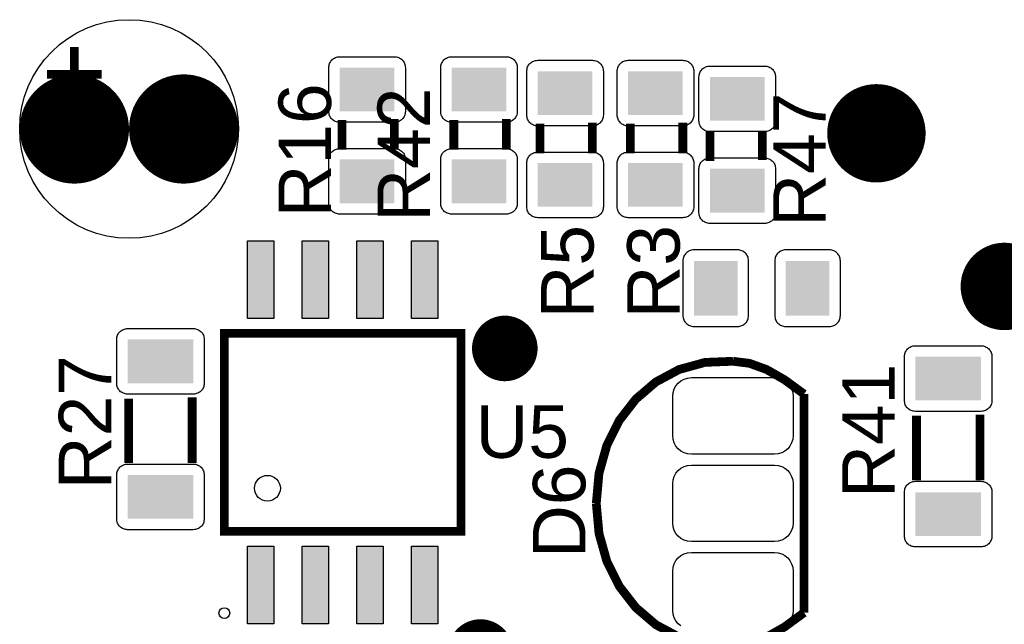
# Model space of a CAD drawing. Header units: inches. Extents: x -3.34 to 3.34, y -1.57 to 1.57.
# Tile 4 of 14: x -2.8 to -1.9, y -0.65 to -0.1. Entities that reach past the tile are written whole.
import ezdxf

# ---------------------------------------------------------------- set-up
doc = ezdxf.new("R2010")
doc.units = ezdxf.units.IN
doc.layers.get('0').update_dxf_attribs({"linetype": 'CONTINUOUS'})

# ---------------------------------------------------------------- blocks, each defined once
blk = doc.blocks.new('RPAD')
blk.add_trace([(-0.5, -0.5), (-0.5, 0.5), (0.5, -0.5), (0.5, 0.5)])
blk = doc.blocks.new('EPAD')
at = {"const_width": 0.5}
blk.add_lwpolyline([(-0.25, 0, 1), (0.25, 0, 1)], format="xyb", close=True, dxfattribs=at)

msp = doc.modelspace()

# ---------------------------------------------------------------- linework, layer by layer
for points, const_width in [([(-2.749441, -0.12185), (-2.749441, -0.17185)], 0.008), ([(-2.749441, -0.12185), (-2.749441, -0.17185)], 0.008), ([(-2.749441, -0.12185), (-2.749441, -0.17185)], 0.008), ([(-2.774441, -0.14685), (-2.724441, -0.14685)], 0.008), ([(-2.774441, -0.14685), (-2.724441, -0.14685)], 0.008), ([(-2.774441, -0.14685), (-2.724441, -0.14685)], 0.008), ([(-2.504724, -0.215756), (-2.504724, -0.188756)], 0.008), ([(-2.504724, -0.215756), (-2.504724, -0.188756)], 0.008), ([(-2.504724, -0.215756), (-2.504724, -0.188756)], 0.008), ([(-2.456724, -0.215756), (-2.456724, -0.187756)], 0.008), ([(-2.456724, -0.215756), (-2.456724, -0.187756)], 0.008), ([(-2.456724, -0.215756), (-2.456724, -0.187756)], 0.008), ([(-2.402362, -0.215756), (-2.402362, -0.188756)], 0.008), ([(-2.402362, -0.215756), (-2.402362, -0.188756)], 0.008), ([(-2.402362, -0.215756), (-2.402362, -0.188756)], 0.008), ([(-2.354362, -0.215756), (-2.354362, -0.187756)], 0.008), ([(-2.354362, -0.215756), (-2.354362, -0.187756)], 0.008), ([(-2.354362, -0.215756), (-2.354362, -0.187756)], 0.008), ([(-2.323622, -0.219031), (-2.323622, -0.192031)], 0.008), ([(-2.323622, -0.219031), (-2.323622, -0.192031)], 0.008), ([(-2.323622, -0.219031), (-2.323622, -0.192031)], 0.008), ([(-2.275622, -0.219031), (-2.275622, -0.191031)], 0.008), ([(-2.275622, -0.219031), (-2.275622, -0.191031)], 0.008), ([(-2.275622, -0.219031), (-2.275622, -0.191031)], 0.008), ([(-2.240945, -0.219031), (-2.240945, -0.192031)], 0.008), ([(-2.240945, -0.219031), (-2.240945, -0.192031)], 0.008), ([(-2.240945, -0.219031), (-2.240945, -0.192031)], 0.008), ([(-2.192945, -0.219031), (-2.192945, -0.191031)], 0.008), ([(-2.192945, -0.219031), (-2.192945, -0.191031)], 0.008), ([(-2.192945, -0.219031), (-2.192945, -0.191031)], 0.008), ([(-2.168142, -0.198291), (-2.168142, -0.226291)], 0.008), ([(-2.168142, -0.198291), (-2.168142, -0.226291)], 0.008), ([(-2.168142, -0.198291), (-2.168142, -0.226291)], 0.008), ([(-2.120142, -0.198291), (-2.120142, -0.225291)], 0.008), ([(-2.120142, -0.198291), (-2.120142, -0.225291)], 0.008), ([(-2.120142, -0.198291), (-2.120142, -0.225291)], 0.008), ([(-2.395701, -0.564961), (-2.395701, -0.383858), (-2.612236, -0.383858), (-2.612236, -0.564961), (-2.395701, -0.564961)], 0.007874), ([(-2.395701, -0.564961), (-2.395701, -0.383858), (-2.612236, -0.383858), (-2.612236, -0.564961), (-2.395701, -0.564961)], 0.007874), ([(-2.395701, -0.564961), (-2.395701, -0.383858), (-2.612236, -0.383858), (-2.612236, -0.564961), (-2.395701, -0.564961)], 0.007874), ([(-2.147079, -0.40937), (-2.172637, -0.410406), (-2.196273, -0.416894), (-2.217528, -0.428283), (-2.235946, -0.444019), (-2.251067, -0.463548), (-2.262435, -0.486319), (-2.269591, -0.511777), (-2.272079, -0.53937)], 0.008), ([(-2.147079, -0.40937), (-2.172637, -0.410406), (-2.196273, -0.416894), (-2.217528, -0.428283), (-2.235946, -0.444019), (-2.251067, -0.463548), (-2.262435, -0.486319), (-2.269591, -0.511777), (-2.272079, -0.53937)], 0.008), ([(-2.147079, -0.40937), (-2.172637, -0.410406), (-2.196273, -0.416894), (-2.217528, -0.428283), (-2.235946, -0.444019), (-2.251067, -0.463548), (-2.262435, -0.486319), (-2.269591, -0.511777), (-2.272079, -0.53937)], 0.008), ([(-2.147079, -0.40937), (-2.132001, -0.411245), (-2.116454, -0.41687), (-2.099969, -0.426245), (-2.082079, -0.43937)], 0.008), ([(-2.147079, -0.40937), (-2.132001, -0.411245), (-2.116454, -0.41687), (-2.099969, -0.426245), (-2.082079, -0.43937)], 0.008), ([(-2.147079, -0.40937), (-2.132001, -0.411245), (-2.116454, -0.41687), (-2.099969, -0.426245), (-2.082079, -0.43937)], 0.008), ([(-2.699701, -0.443449), (-2.699701, -0.502449)], 0.008), ([(-2.699701, -0.443449), (-2.699701, -0.502449)], 0.008), ([(-2.699701, -0.443449), (-2.699701, -0.502449)], 0.008), ([(-2.641701, -0.442449), (-2.641701, -0.502449)], 0.008), ([(-2.641701, -0.442449), (-2.641701, -0.502449)], 0.008), ([(-2.641701, -0.442449), (-2.641701, -0.502449)], 0.008), ([(-2.082079, -0.63937), (-2.082079, -0.43937)], 0.008), ([(-2.082079, -0.63937), (-2.082079, -0.43937)], 0.008), ([(-2.082079, -0.63937), (-2.082079, -0.43937)], 0.008), ([(-1.979228, -0.459197), (-1.979228, -0.518197)], 0.008), ([(-1.979228, -0.459197), (-1.979228, -0.518197)], 0.008), ([(-1.979228, -0.459197), (-1.979228, -0.518197)], 0.008), ([(-1.921228, -0.458197), (-1.921228, -0.518197)], 0.008), ([(-1.921228, -0.458197), (-1.921228, -0.518197)], 0.008), ([(-1.921228, -0.458197), (-1.921228, -0.518197)], 0.008), ([(-2.147079, -0.66937), (-2.172637, -0.668334), (-2.196273, -0.661846), (-2.217528, -0.650457), (-2.235946, -0.634722), (-2.251067, -0.615192), (-2.262435, -0.592422), (-2.269591, -0.566963), (-2.272079, -0.53937)], 0.008), ([(-2.147079, -0.66937), (-2.172637, -0.668334), (-2.196273, -0.661846), (-2.217528, -0.650457), (-2.235946, -0.634722), (-2.251067, -0.615192), (-2.262435, -0.592422), (-2.269591, -0.566963), (-2.272079, -0.53937)], 0.008), ([(-2.147079, -0.66937), (-2.172637, -0.668334), (-2.196273, -0.661846), (-2.217528, -0.650457), (-2.235946, -0.634722), (-2.251067, -0.615192), (-2.262435, -0.592422), (-2.269591, -0.566963), (-2.272079, -0.53937)], 0.008), ([(-2.147079, -0.66937), (-2.132001, -0.667495), (-2.116454, -0.66187), (-2.099969, -0.652495), (-2.082079, -0.63937)], 0.008), ([(-2.147079, -0.66937), (-2.132001, -0.667495), (-2.116454, -0.66187), (-2.099969, -0.652495), (-2.082079, -0.63937)], 0.008), ([(-2.147079, -0.66937), (-2.132001, -0.667495), (-2.116454, -0.66187), (-2.099969, -0.652495), (-2.082079, -0.63937)], 0.008)]:
    msp.add_lwpolyline(points, dxfattribs=dict(const_width=const_width))
for points in [[(-2.516724, -0.180756), (-2.516724, -0.140756), (-2.516674, -0.139717), (-2.516526, -0.138711), (-2.516283, -0.137744), (-2.515953, -0.13682), (-2.515538, -0.135944), (-2.515043, -0.13512), (-2.514474, -0.134352), (-2.513834, -0.133646), (-2.513128, -0.133006), (-2.51236, -0.132437), (-2.511536, -0.131943), (-2.51066, -0.131528), (-2.509736, -0.131197), (-2.508769, -0.130955), (-2.507764, -0.130806), (-2.506724, -0.130756), (-2.456724, -0.130756), (-2.455685, -0.130806), (-2.45468, -0.130955), (-2.453713, -0.131197), (-2.452789, -0.131528), (-2.451913, -0.131943), (-2.451089, -0.132437), (-2.450321, -0.133006), (-2.449615, -0.133646), (-2.448975, -0.134352), (-2.448406, -0.13512), (-2.447911, -0.135944), (-2.447496, -0.13682), (-2.447165, -0.137744), (-2.446923, -0.138711), (-2.446775, -0.139717), (-2.446724, -0.140756), (-2.446724, -0.180756), (-2.446775, -0.181795), (-2.446923, -0.1828), (-2.447165, -0.183767), (-2.447496, -0.184691), (-2.447911, -0.185568), (-2.448406, -0.186392), (-2.448975, -0.187159), (-2.449615, -0.187865), (-2.450321, -0.188506), (-2.451089, -0.189075), (-2.451913, -0.189569), (-2.452789, -0.189984), (-2.453713, -0.190315), (-2.45468, -0.190557), (-2.455685, -0.190706), (-2.456724, -0.190756), (-2.506724, -0.190756), (-2.507764, -0.190706), (-2.508769, -0.190557), (-2.509736, -0.190315), (-2.51066, -0.189984), (-2.511536, -0.189569), (-2.51236, -0.189075), (-2.513128, -0.188506), (-2.513834, -0.187865), (-2.514474, -0.187159), (-2.515043, -0.186392), (-2.515538, -0.185568), (-2.515953, -0.184691), (-2.516283, -0.183767), (-2.516526, -0.1828), (-2.516674, -0.181795), (-2.516724, -0.180756)], [(-2.414362, -0.180756), (-2.414362, -0.140756), (-2.414312, -0.139717), (-2.414163, -0.138711), (-2.413921, -0.137744), (-2.413591, -0.13682), (-2.413176, -0.135944), (-2.412681, -0.13512), (-2.412112, -0.134352), (-2.411472, -0.133646), (-2.410765, -0.133006), (-2.409998, -0.132437), (-2.409174, -0.131943), (-2.408298, -0.131528), (-2.407374, -0.131197), (-2.406407, -0.130955), (-2.405402, -0.130806), (-2.404362, -0.130756), (-2.354362, -0.130756), (-2.353323, -0.130806), (-2.352318, -0.130955), (-2.351351, -0.131197), (-2.350427, -0.131528), (-2.34955, -0.131943), (-2.348726, -0.132437), (-2.347959, -0.133006), (-2.347253, -0.133646), (-2.346613, -0.134352), (-2.346043, -0.13512), (-2.345548, -0.135944), (-2.345134, -0.13682), (-2.344803, -0.137744), (-2.344561, -0.138711), (-2.344413, -0.139717), (-2.344362, -0.140756), (-2.344362, -0.180756), (-2.344413, -0.181795), (-2.344561, -0.1828), (-2.344803, -0.183767), (-2.345134, -0.184691), (-2.345548, -0.185568), (-2.346043, -0.186392), (-2.346613, -0.187159), (-2.347253, -0.187865), (-2.347959, -0.188506), (-2.348726, -0.189075), (-2.34955, -0.189569), (-2.350427, -0.189984), (-2.351351, -0.190315), (-2.352318, -0.190557), (-2.353323, -0.190706), (-2.354362, -0.190756), (-2.404362, -0.190756), (-2.405402, -0.190706), (-2.406407, -0.190557), (-2.407374, -0.190315), (-2.408298, -0.189984), (-2.409174, -0.189569), (-2.409998, -0.189075), (-2.410765, -0.188506), (-2.411472, -0.187865), (-2.412112, -0.187159), (-2.412681, -0.186392), (-2.413176, -0.185568), (-2.413591, -0.184691), (-2.413921, -0.183767), (-2.414163, -0.1828), (-2.414312, -0.181795), (-2.414362, -0.180756)], [(-2.335622, -0.184031), (-2.335622, -0.144031), (-2.335572, -0.142992), (-2.335423, -0.141987), (-2.335181, -0.14102), (-2.33485, -0.140096), (-2.334436, -0.13922), (-2.333941, -0.138396), (-2.333372, -0.137628), (-2.332731, -0.136922), (-2.332025, -0.136282), (-2.331258, -0.135713), (-2.330434, -0.135218), (-2.329557, -0.134803), (-2.328633, -0.134472), (-2.327667, -0.13423), (-2.326661, -0.134082), (-2.325622, -0.134031), (-2.275622, -0.134031), (-2.274583, -0.134082), (-2.273578, -0.13423), (-2.272611, -0.134472), (-2.271687, -0.134803), (-2.27081, -0.135218), (-2.269986, -0.135713), (-2.269219, -0.136282), (-2.268513, -0.136922), (-2.267872, -0.137628), (-2.267303, -0.138396), (-2.266808, -0.13922), (-2.266394, -0.140096), (-2.266063, -0.14102), (-2.265821, -0.141987), (-2.265672, -0.142992), (-2.265622, -0.144031), (-2.265622, -0.184031), (-2.265672, -0.185071), (-2.265821, -0.186076), (-2.266063, -0.187043), (-2.266394, -0.187967), (-2.266808, -0.188843), (-2.267303, -0.189667), (-2.267872, -0.190435), (-2.268513, -0.191141), (-2.269219, -0.191781), (-2.269986, -0.19235), (-2.27081, -0.192845), (-2.271687, -0.19326), (-2.272611, -0.193591), (-2.273578, -0.193833), (-2.274583, -0.193981), (-2.275622, -0.194031), (-2.325622, -0.194031), (-2.326661, -0.193981), (-2.327667, -0.193833), (-2.328633, -0.193591), (-2.329557, -0.19326), (-2.330434, -0.192845), (-2.331258, -0.19235), (-2.332025, -0.191781), (-2.332731, -0.191141), (-2.333372, -0.190435), (-2.333941, -0.189667), (-2.334436, -0.188843), (-2.33485, -0.187967), (-2.335181, -0.187043), (-2.335423, -0.186076), (-2.335572, -0.185071), (-2.335622, -0.184031)], [(-2.252945, -0.184031), (-2.252945, -0.144031), (-2.252894, -0.142992), (-2.252746, -0.141987), (-2.252504, -0.14102), (-2.252173, -0.140096), (-2.251759, -0.13922), (-2.251264, -0.138396), (-2.250694, -0.137628), (-2.250054, -0.136922), (-2.249348, -0.136282), (-2.248581, -0.135713), (-2.247757, -0.135218), (-2.24688, -0.134803), (-2.245956, -0.134472), (-2.244989, -0.13423), (-2.243984, -0.134082), (-2.242945, -0.134031), (-2.192945, -0.134031), (-2.191906, -0.134082), (-2.1909, -0.13423), (-2.189933, -0.134472), (-2.189009, -0.134803), (-2.188133, -0.135218), (-2.187309, -0.135713), (-2.186542, -0.136282), (-2.185835, -0.136922), (-2.185195, -0.137628), (-2.184626, -0.138396), (-2.184131, -0.13922), (-2.183717, -0.140096), (-2.183386, -0.14102), (-2.183144, -0.141987), (-2.182995, -0.142992), (-2.182945, -0.144031), (-2.182945, -0.184031), (-2.182995, -0.185071), (-2.183144, -0.186076), (-2.183386, -0.187043), (-2.183717, -0.187967), (-2.184131, -0.188843), (-2.184626, -0.189667), (-2.185195, -0.190435), (-2.185835, -0.191141), (-2.186542, -0.191781), (-2.187309, -0.19235), (-2.188133, -0.192845), (-2.189009, -0.19326), (-2.189933, -0.193591), (-2.1909, -0.193833), (-2.191906, -0.193981), (-2.192945, -0.194031), (-2.242945, -0.194031), (-2.243984, -0.193981), (-2.244989, -0.193833), (-2.245956, -0.193591), (-2.24688, -0.19326), (-2.247757, -0.192845), (-2.248581, -0.19235), (-2.249348, -0.191781), (-2.250054, -0.191141), (-2.250694, -0.190435), (-2.251264, -0.189667), (-2.251759, -0.188843), (-2.252173, -0.187967), (-2.252504, -0.187043), (-2.252746, -0.186076), (-2.252894, -0.185071), (-2.252945, -0.184031)], [(-2.108142, -0.149291), (-2.108142, -0.189291), (-2.108192, -0.190331), (-2.108341, -0.191336), (-2.108583, -0.192303), (-2.108913, -0.193227), (-2.109328, -0.194103), (-2.109823, -0.194927), (-2.110392, -0.195695), (-2.111032, -0.196401), (-2.111739, -0.197041), (-2.112506, -0.19761), (-2.11333, -0.198105), (-2.114206, -0.19852), (-2.11513, -0.19885), (-2.116097, -0.199093), (-2.117102, -0.199241), (-2.118142, -0.199291), (-2.168142, -0.199291), (-2.169181, -0.199241), (-2.170186, -0.199093), (-2.171153, -0.19885), (-2.172077, -0.19852), (-2.172954, -0.198105), (-2.173778, -0.19761), (-2.174545, -0.197041), (-2.175251, -0.196401), (-2.175891, -0.195695), (-2.176461, -0.194927), (-2.176956, -0.194103), (-2.17737, -0.193227), (-2.177701, -0.192303), (-2.177943, -0.191336), (-2.178091, -0.190331), (-2.178142, -0.189291), (-2.178142, -0.149291), (-2.178091, -0.148252), (-2.177943, -0.147247), (-2.177701, -0.14628), (-2.17737, -0.145356), (-2.176956, -0.14448), (-2.176461, -0.143656), (-2.175891, -0.142888), (-2.175251, -0.142182), (-2.174545, -0.141542), (-2.173778, -0.140972), (-2.172954, -0.140478), (-2.172077, -0.140063), (-2.171153, -0.139732), (-2.170186, -0.13949), (-2.169181, -0.139342), (-2.168142, -0.139291), (-2.118142, -0.139291), (-2.117102, -0.139342), (-2.116097, -0.13949), (-2.11513, -0.139732), (-2.114206, -0.140063), (-2.11333, -0.140478), (-2.112506, -0.140972), (-2.111739, -0.141542), (-2.111032, -0.142182), (-2.110392, -0.142888), (-2.109823, -0.143656), (-2.109328, -0.14448), (-2.108913, -0.145356), (-2.108583, -0.14628), (-2.108341, -0.147247), (-2.108192, -0.148252), (-2.108142, -0.149291)], [(-2.516724, -0.264756), (-2.516724, -0.224756), (-2.516674, -0.223717), (-2.516526, -0.222711), (-2.516283, -0.221744), (-2.515953, -0.22082), (-2.515538, -0.219944), (-2.515043, -0.21912), (-2.514474, -0.218352), (-2.513834, -0.217646), (-2.513128, -0.217006), (-2.51236, -0.216437), (-2.511536, -0.215943), (-2.51066, -0.215528), (-2.509736, -0.215197), (-2.508769, -0.214955), (-2.507764, -0.214806), (-2.506724, -0.214756), (-2.456724, -0.214756), (-2.455685, -0.214806), (-2.45468, -0.214955), (-2.453713, -0.215197), (-2.452789, -0.215528), (-2.451913, -0.215943), (-2.451089, -0.216437), (-2.450321, -0.217006), (-2.449615, -0.217646), (-2.448975, -0.218352), (-2.448406, -0.21912), (-2.447911, -0.219944), (-2.447496, -0.22082), (-2.447165, -0.221744), (-2.446923, -0.222711), (-2.446775, -0.223717), (-2.446724, -0.224756), (-2.446724, -0.264756), (-2.446775, -0.265795), (-2.446923, -0.2668), (-2.447165, -0.267767), (-2.447496, -0.268691), (-2.447911, -0.269568), (-2.448406, -0.270392), (-2.448975, -0.271159), (-2.449615, -0.271865), (-2.450321, -0.272506), (-2.451089, -0.273075), (-2.451913, -0.273569), (-2.452789, -0.273984), (-2.453713, -0.274315), (-2.45468, -0.274557), (-2.455685, -0.274706), (-2.456724, -0.274756), (-2.506724, -0.274756), (-2.507764, -0.274706), (-2.508769, -0.274557), (-2.509736, -0.274315), (-2.51066, -0.273984), (-2.511536, -0.273569), (-2.51236, -0.273075), (-2.513128, -0.272506), (-2.513834, -0.271865), (-2.514474, -0.271159), (-2.515043, -0.270392), (-2.515538, -0.269568), (-2.515953, -0.268691), (-2.516283, -0.267767), (-2.516526, -0.2668), (-2.516674, -0.265795), (-2.516724, -0.264756)], [(-2.414362, -0.264756), (-2.414362, -0.224756), (-2.414312, -0.223717), (-2.414163, -0.222711), (-2.413921, -0.221744), (-2.413591, -0.22082), (-2.413176, -0.219944), (-2.412681, -0.21912), (-2.412112, -0.218352), (-2.411472, -0.217646), (-2.410765, -0.217006), (-2.409998, -0.216437), (-2.409174, -0.215943), (-2.408298, -0.215528), (-2.407374, -0.215197), (-2.406407, -0.214955), (-2.405402, -0.214806), (-2.404362, -0.214756), (-2.354362, -0.214756), (-2.353323, -0.214806), (-2.352318, -0.214955), (-2.351351, -0.215197), (-2.350427, -0.215528), (-2.34955, -0.215943), (-2.348726, -0.216437), (-2.347959, -0.217006), (-2.347253, -0.217646), (-2.346613, -0.218352), (-2.346043, -0.21912), (-2.345548, -0.219944), (-2.345134, -0.22082), (-2.344803, -0.221744), (-2.344561, -0.222711), (-2.344413, -0.223717), (-2.344362, -0.224756), (-2.344362, -0.264756), (-2.344413, -0.265795), (-2.344561, -0.2668), (-2.344803, -0.267767), (-2.345134, -0.268691), (-2.345548, -0.269568), (-2.346043, -0.270392), (-2.346613, -0.271159), (-2.347253, -0.271865), (-2.347959, -0.272506), (-2.348726, -0.273075), (-2.34955, -0.273569), (-2.350427, -0.273984), (-2.351351, -0.274315), (-2.352318, -0.274557), (-2.353323, -0.274706), (-2.354362, -0.274756), (-2.404362, -0.274756), (-2.405402, -0.274706), (-2.406407, -0.274557), (-2.407374, -0.274315), (-2.408298, -0.273984), (-2.409174, -0.273569), (-2.409998, -0.273075), (-2.410765, -0.272506), (-2.411472, -0.271865), (-2.412112, -0.271159), (-2.412681, -0.270392), (-2.413176, -0.269568), (-2.413591, -0.268691), (-2.413921, -0.267767), (-2.414163, -0.2668), (-2.414312, -0.265795), (-2.414362, -0.264756)], [(-2.335622, -0.268031), (-2.335622, -0.228031), (-2.335572, -0.226992), (-2.335423, -0.225987), (-2.335181, -0.22502), (-2.33485, -0.224096), (-2.334436, -0.22322), (-2.333941, -0.222396), (-2.333372, -0.221628), (-2.332731, -0.220922), (-2.332025, -0.220282), (-2.331258, -0.219713), (-2.330434, -0.219218), (-2.329557, -0.218803), (-2.328633, -0.218472), (-2.327667, -0.21823), (-2.326661, -0.218082), (-2.325622, -0.218031), (-2.275622, -0.218031), (-2.274583, -0.218082), (-2.273578, -0.21823), (-2.272611, -0.218472), (-2.271687, -0.218803), (-2.27081, -0.219218), (-2.269986, -0.219713), (-2.269219, -0.220282), (-2.268513, -0.220922), (-2.267872, -0.221628), (-2.267303, -0.222396), (-2.266808, -0.22322), (-2.266394, -0.224096), (-2.266063, -0.22502), (-2.265821, -0.225987), (-2.265672, -0.226992), (-2.265622, -0.228031), (-2.265622, -0.268031), (-2.265672, -0.269071), (-2.265821, -0.270076), (-2.266063, -0.271043), (-2.266394, -0.271967), (-2.266808, -0.272843), (-2.267303, -0.273667), (-2.267872, -0.274435), (-2.268513, -0.275141), (-2.269219, -0.275781), (-2.269986, -0.27635), (-2.27081, -0.276845), (-2.271687, -0.27726), (-2.272611, -0.277591), (-2.273578, -0.277833), (-2.274583, -0.277981), (-2.275622, -0.278031), (-2.325622, -0.278031), (-2.326661, -0.277981), (-2.327667, -0.277833), (-2.328633, -0.277591), (-2.329557, -0.27726), (-2.330434, -0.276845), (-2.331258, -0.27635), (-2.332025, -0.275781), (-2.332731, -0.275141), (-2.333372, -0.274435), (-2.333941, -0.273667), (-2.334436, -0.272843), (-2.33485, -0.271967), (-2.335181, -0.271043), (-2.335423, -0.270076), (-2.335572, -0.269071), (-2.335622, -0.268031)], [(-2.252945, -0.268031), (-2.252945, -0.228031), (-2.252894, -0.226992), (-2.252746, -0.225987), (-2.252504, -0.22502), (-2.252173, -0.224096), (-2.251759, -0.22322), (-2.251264, -0.222396), (-2.250694, -0.221628), (-2.250054, -0.220922), (-2.249348, -0.220282), (-2.248581, -0.219713), (-2.247757, -0.219218), (-2.24688, -0.218803), (-2.245956, -0.218472), (-2.244989, -0.21823), (-2.243984, -0.218082), (-2.242945, -0.218031), (-2.192945, -0.218031), (-2.191906, -0.218082), (-2.1909, -0.21823), (-2.189933, -0.218472), (-2.189009, -0.218803), (-2.188133, -0.219218), (-2.187309, -0.219713), (-2.186542, -0.220282), (-2.185835, -0.220922), (-2.185195, -0.221628), (-2.184626, -0.222396), (-2.184131, -0.22322), (-2.183717, -0.224096), (-2.183386, -0.22502), (-2.183144, -0.225987), (-2.182995, -0.226992), (-2.182945, -0.228031), (-2.182945, -0.268031), (-2.182995, -0.269071), (-2.183144, -0.270076), (-2.183386, -0.271043), (-2.183717, -0.271967), (-2.184131, -0.272843), (-2.184626, -0.273667), (-2.185195, -0.274435), (-2.185835, -0.275141), (-2.186542, -0.275781), (-2.187309, -0.27635), (-2.188133, -0.276845), (-2.189009, -0.27726), (-2.189933, -0.277591), (-2.1909, -0.277833), (-2.191906, -0.277981), (-2.192945, -0.278031), (-2.242945, -0.278031), (-2.243984, -0.277981), (-2.244989, -0.277833), (-2.245956, -0.277591), (-2.24688, -0.27726), (-2.247757, -0.276845), (-2.248581, -0.27635), (-2.249348, -0.275781), (-2.250054, -0.275141), (-2.250694, -0.274435), (-2.251264, -0.273667), (-2.251759, -0.272843), (-2.252173, -0.271967), (-2.252504, -0.271043), (-2.252746, -0.270076), (-2.252894, -0.269071), (-2.252945, -0.268031)], [(-2.108142, -0.233291), (-2.108142, -0.273291), (-2.108192, -0.274331), (-2.108341, -0.275336), (-2.108583, -0.276303), (-2.108913, -0.277227), (-2.109328, -0.278103), (-2.109823, -0.278927), (-2.110392, -0.279695), (-2.111032, -0.280401), (-2.111739, -0.281041), (-2.112506, -0.28161), (-2.11333, -0.282105), (-2.114206, -0.28252), (-2.11513, -0.28285), (-2.116097, -0.283093), (-2.117102, -0.283241), (-2.118142, -0.283291), (-2.168142, -0.283291), (-2.169181, -0.283241), (-2.170186, -0.283093), (-2.171153, -0.28285), (-2.172077, -0.28252), (-2.172954, -0.282105), (-2.173778, -0.28161), (-2.174545, -0.281041), (-2.175251, -0.280401), (-2.175891, -0.279695), (-2.176461, -0.278927), (-2.176956, -0.278103), (-2.17737, -0.277227), (-2.177701, -0.276303), (-2.177943, -0.275336), (-2.178091, -0.274331), (-2.178142, -0.273291), (-2.178142, -0.233291), (-2.178091, -0.232252), (-2.177943, -0.231247), (-2.177701, -0.23028), (-2.17737, -0.229356), (-2.176956, -0.22848), (-2.176461, -0.227656), (-2.175891, -0.226888), (-2.175251, -0.226182), (-2.174545, -0.225542), (-2.173778, -0.224972), (-2.172954, -0.224478), (-2.172077, -0.224063), (-2.171153, -0.223732), (-2.170186, -0.22349), (-2.169181, -0.223342), (-2.168142, -0.223291), (-2.118142, -0.223291), (-2.117102, -0.223342), (-2.116097, -0.22349), (-2.11513, -0.223732), (-2.114206, -0.224063), (-2.11333, -0.224478), (-2.112506, -0.224972), (-2.111739, -0.225542), (-2.111032, -0.226182), (-2.110392, -0.226888), (-2.109823, -0.227656), (-2.109328, -0.22848), (-2.108913, -0.229356), (-2.108583, -0.23028), (-2.108341, -0.231247), (-2.108192, -0.232252), (-2.108142, -0.233291)], [(-2.566969, -0.370146), (-2.590969, -0.370146), (-2.590969, -0.299146), (-2.566969, -0.299146), (-2.566969, -0.370146)], [(-2.516969, -0.370146), (-2.540969, -0.370146), (-2.540969, -0.299146), (-2.516969, -0.299146), (-2.516969, -0.370146)], [(-2.466969, -0.370146), (-2.490969, -0.370146), (-2.490969, -0.299146), (-2.466969, -0.299146), (-2.466969, -0.370146)], [(-2.416969, -0.370146), (-2.440969, -0.370146), (-2.440969, -0.299146), (-2.416969, -0.299146), (-2.416969, -0.370146)], [(-2.142827, -0.30752), (-2.182827, -0.30752), (-2.183866, -0.30757), (-2.184871, -0.307719), (-2.185838, -0.307961), (-2.186762, -0.308291), (-2.187639, -0.308706), (-2.188463, -0.309201), (-2.18923, -0.30977), (-2.189936, -0.31041), (-2.190576, -0.311117), (-2.191146, -0.311884), (-2.19164, -0.312708), (-2.192055, -0.313584), (-2.192386, -0.314508), (-2.192628, -0.315475), (-2.192776, -0.31648), (-2.192827, -0.31752), (-2.192827, -0.36752), (-2.192776, -0.368559), (-2.192628, -0.369564), (-2.192386, -0.370531), (-2.192055, -0.371455), (-2.19164, -0.372331), (-2.191146, -0.373156), (-2.190576, -0.373923), (-2.189936, -0.374629), (-2.18923, -0.375269), (-2.188463, -0.375839), (-2.187639, -0.376333), (-2.186762, -0.376748), (-2.185838, -0.377079), (-2.184871, -0.377321), (-2.183866, -0.377469), (-2.182827, -0.37752), (-2.142827, -0.37752), (-2.141787, -0.377469), (-2.140782, -0.377321), (-2.139815, -0.377079), (-2.138891, -0.376748), (-2.138015, -0.376333), (-2.137191, -0.375839), (-2.136423, -0.375269), (-2.135717, -0.374629), (-2.135077, -0.373923), (-2.134508, -0.373156), (-2.134013, -0.372331), (-2.133598, -0.371455), (-2.133268, -0.370531), (-2.133026, -0.369564), (-2.132877, -0.368559), (-2.132827, -0.36752), (-2.132827, -0.31752), (-2.132877, -0.31648), (-2.133026, -0.315475), (-2.133268, -0.314508), (-2.133598, -0.313584), (-2.134013, -0.312708), (-2.134508, -0.311884), (-2.135077, -0.311117), (-2.135717, -0.31041), (-2.136423, -0.30977), (-2.137191, -0.309201), (-2.138015, -0.308706), (-2.138891, -0.308291), (-2.139815, -0.307961), (-2.140782, -0.307719), (-2.141787, -0.30757), (-2.142827, -0.30752)], [(-2.058827, -0.30752), (-2.098827, -0.30752), (-2.099866, -0.30757), (-2.100871, -0.307719), (-2.101838, -0.307961), (-2.102762, -0.308291), (-2.103639, -0.308706), (-2.104463, -0.309201), (-2.10523, -0.30977), (-2.105936, -0.31041), (-2.106576, -0.311117), (-2.107146, -0.311884), (-2.10764, -0.312708), (-2.108055, -0.313584), (-2.108386, -0.314508), (-2.108628, -0.315475), (-2.108776, -0.31648), (-2.108827, -0.31752), (-2.108827, -0.36752), (-2.108776, -0.368559), (-2.108628, -0.369564), (-2.108386, -0.370531), (-2.108055, -0.371455), (-2.10764, -0.372331), (-2.107146, -0.373156), (-2.106576, -0.373923), (-2.105936, -0.374629), (-2.10523, -0.375269), (-2.104463, -0.375839), (-2.103639, -0.376333), (-2.102762, -0.376748), (-2.101838, -0.377079), (-2.100871, -0.377321), (-2.099866, -0.377469), (-2.098827, -0.37752), (-2.058827, -0.37752), (-2.057787, -0.377469), (-2.056782, -0.377321), (-2.055815, -0.377079), (-2.054891, -0.376748), (-2.054015, -0.376333), (-2.053191, -0.375839), (-2.052423, -0.375269), (-2.051717, -0.374629), (-2.051077, -0.373923), (-2.050508, -0.373156), (-2.050013, -0.372331), (-2.049598, -0.371455), (-2.049268, -0.370531), (-2.049026, -0.369564), (-2.048877, -0.368559), (-2.048827, -0.36752), (-2.048827, -0.31752), (-2.048877, -0.31648), (-2.049026, -0.315475), (-2.049268, -0.314508), (-2.049598, -0.313584), (-2.050013, -0.312708), (-2.050508, -0.311884), (-2.051077, -0.311117), (-2.051717, -0.31041), (-2.052423, -0.30977), (-2.053191, -0.309201), (-2.054015, -0.308706), (-2.054891, -0.308291), (-2.055815, -0.307961), (-2.056782, -0.307719), (-2.057787, -0.30757), (-2.058827, -0.30752)], [(-2.630701, -0.389449), (-2.630701, -0.429449), (-2.630751, -0.430488), (-2.6309, -0.431493), (-2.631142, -0.43246), (-2.631472, -0.433384), (-2.631887, -0.434261), (-2.632382, -0.435085), (-2.632951, -0.435852), (-2.633591, -0.436558), (-2.634298, -0.437198), (-2.635065, -0.437768), (-2.635889, -0.438262), (-2.636765, -0.438677), (-2.637689, -0.439008), (-2.638656, -0.43925), (-2.639661, -0.439398), (-2.640701, -0.439449), (-2.700701, -0.439449), (-2.70174, -0.439398), (-2.702745, -0.43925), (-2.703712, -0.439008), (-2.704636, -0.438677), (-2.705513, -0.438262), (-2.706337, -0.437768), (-2.707104, -0.437198), (-2.70781, -0.436558), (-2.70845, -0.435852), (-2.70902, -0.435085), (-2.709515, -0.434261), (-2.709929, -0.433384), (-2.71026, -0.43246), (-2.710502, -0.431493), (-2.71065, -0.430488), (-2.710701, -0.429449), (-2.710701, -0.389449), (-2.71065, -0.388409), (-2.710502, -0.387404), (-2.71026, -0.386437), (-2.709929, -0.385513), (-2.709515, -0.384637), (-2.70902, -0.383813), (-2.70845, -0.383045), (-2.70781, -0.382339), (-2.707104, -0.381699), (-2.706337, -0.38113), (-2.705513, -0.380635), (-2.704636, -0.38022), (-2.703712, -0.37989), (-2.702745, -0.379648), (-2.70174, -0.379499), (-2.700701, -0.379449), (-2.640701, -0.379449), (-2.639661, -0.379499), (-2.638656, -0.379648), (-2.637689, -0.37989), (-2.636765, -0.38022), (-2.635889, -0.380635), (-2.635065, -0.38113), (-2.634298, -0.381699), (-2.633591, -0.382339), (-2.632951, -0.383045), (-2.632382, -0.383813), (-2.631887, -0.384637), (-2.631472, -0.385513), (-2.631142, -0.386437), (-2.6309, -0.387404), (-2.630751, -0.388409), (-2.630701, -0.389449)], [(-1.910228, -0.405197), (-1.910228, -0.445197), (-1.910279, -0.446236), (-1.910427, -0.447241), (-1.910669, -0.448208), (-1.911, -0.449132), (-1.911415, -0.450009), (-1.911909, -0.450833), (-1.912479, -0.4516), (-1.913119, -0.452306), (-1.913825, -0.452946), (-1.914593, -0.453516), (-1.915417, -0.45401), (-1.916293, -0.454425), (-1.917217, -0.454756), (-1.918184, -0.454998), (-1.919189, -0.455146), (-1.920228, -0.455197), (-1.980228, -0.455197), (-1.981268, -0.455146), (-1.982273, -0.454998), (-1.98324, -0.454756), (-1.984164, -0.454425), (-1.98504, -0.45401), (-1.985864, -0.453516), (-1.986631, -0.452946), (-1.987338, -0.452306), (-1.987978, -0.4516), (-1.988547, -0.450833), (-1.989042, -0.450009), (-1.989457, -0.449132), (-1.989787, -0.448208), (-1.99003, -0.447241), (-1.990178, -0.446236), (-1.990228, -0.445197), (-1.990228, -0.405197), (-1.990178, -0.404157), (-1.99003, -0.403152), (-1.989787, -0.402185), (-1.989457, -0.401261), (-1.989042, -0.400385), (-1.988547, -0.399561), (-1.987978, -0.398793), (-1.987338, -0.398087), (-1.986631, -0.397447), (-1.985864, -0.396878), (-1.98504, -0.396383), (-1.984164, -0.395969), (-1.98324, -0.395638), (-1.982273, -0.395396), (-1.981268, -0.395247), (-1.980228, -0.395197), (-1.920228, -0.395197), (-1.919189, -0.395247), (-1.918184, -0.395396), (-1.917217, -0.395638), (-1.916293, -0.395969), (-1.915417, -0.396383), (-1.914593, -0.396878), (-1.913825, -0.397447), (-1.913119, -0.398087), (-1.912479, -0.398793), (-1.911909, -0.399561), (-1.911415, -0.400385), (-1.911, -0.401261), (-1.910669, -0.402185), (-1.910427, -0.403152), (-1.910279, -0.404157), (-1.910228, -0.405197)], [(-2.202079, -0.47737), (-2.202079, -0.44137), (-2.201741, -0.437894), (-2.200767, -0.43468), (-2.199221, -0.431789), (-2.197165, -0.429284), (-2.19466, -0.427228), (-2.191769, -0.425681), (-2.188555, -0.424708), (-2.185079, -0.42437), (-2.109079, -0.42437), (-2.105603, -0.424708), (-2.102389, -0.425681), (-2.099498, -0.427228), (-2.096993, -0.429284), (-2.094936, -0.431789), (-2.09339, -0.43468), (-2.092417, -0.437894), (-2.092079, -0.44137), (-2.092079, -0.47737), (-2.092417, -0.480846), (-2.09339, -0.48406), (-2.094936, -0.486951), (-2.096993, -0.489456), (-2.099498, -0.491513), (-2.102389, -0.493059), (-2.105603, -0.494032), (-2.109079, -0.49437), (-2.185079, -0.49437), (-2.188555, -0.494032), (-2.191769, -0.493059), (-2.19466, -0.491513), (-2.197165, -0.489456), (-2.199221, -0.486951), (-2.200767, -0.48406), (-2.201741, -0.480846), (-2.202079, -0.47737)], [(-2.630701, -0.513449), (-2.630701, -0.553449), (-2.630751, -0.554488), (-2.6309, -0.555493), (-2.631142, -0.55646), (-2.631472, -0.557384), (-2.631887, -0.558261), (-2.632382, -0.559085), (-2.632951, -0.559852), (-2.633591, -0.560558), (-2.634298, -0.561198), (-2.635065, -0.561768), (-2.635889, -0.562262), (-2.636765, -0.562677), (-2.637689, -0.563008), (-2.638656, -0.56325), (-2.639661, -0.563398), (-2.640701, -0.563449), (-2.700701, -0.563449), (-2.70174, -0.563398), (-2.702745, -0.56325), (-2.703712, -0.563008), (-2.704636, -0.562677), (-2.705513, -0.562262), (-2.706337, -0.561768), (-2.707104, -0.561198), (-2.70781, -0.560558), (-2.70845, -0.559852), (-2.70902, -0.559085), (-2.709515, -0.558261), (-2.709929, -0.557384), (-2.71026, -0.55646), (-2.710502, -0.555493), (-2.71065, -0.554488), (-2.710701, -0.553449), (-2.710701, -0.513449), (-2.71065, -0.512409), (-2.710502, -0.511404), (-2.71026, -0.510437), (-2.709929, -0.509513), (-2.709515, -0.508637), (-2.70902, -0.507813), (-2.70845, -0.507045), (-2.70781, -0.506339), (-2.707104, -0.505699), (-2.706337, -0.50513), (-2.705513, -0.504635), (-2.704636, -0.50422), (-2.703712, -0.50389), (-2.702745, -0.503648), (-2.70174, -0.503499), (-2.700701, -0.503449), (-2.640701, -0.503449), (-2.639661, -0.503499), (-2.638656, -0.503648), (-2.637689, -0.50389), (-2.636765, -0.50422), (-2.635889, -0.504635), (-2.635065, -0.50513), (-2.634298, -0.505699), (-2.633591, -0.506339), (-2.632951, -0.507045), (-2.632382, -0.507813), (-2.631887, -0.508637), (-2.631472, -0.509513), (-2.631142, -0.510437), (-2.6309, -0.511404), (-2.630751, -0.512409), (-2.630701, -0.513449)], [(-2.202079, -0.55737), (-2.202079, -0.52137), (-2.201741, -0.517894), (-2.200767, -0.51468), (-2.199221, -0.511789), (-2.197165, -0.509284), (-2.19466, -0.507228), (-2.191769, -0.505681), (-2.188555, -0.504708), (-2.185079, -0.50437), (-2.109079, -0.50437), (-2.105603, -0.504708), (-2.102389, -0.505681), (-2.099498, -0.507228), (-2.096993, -0.509284), (-2.094936, -0.511789), (-2.09339, -0.51468), (-2.092417, -0.517894), (-2.092079, -0.52137), (-2.092079, -0.55737), (-2.092417, -0.560846), (-2.09339, -0.56406), (-2.094936, -0.566951), (-2.096993, -0.569456), (-2.099498, -0.571513), (-2.102389, -0.573059), (-2.105603, -0.574032), (-2.109079, -0.57437), (-2.185079, -0.57437), (-2.188555, -0.574032), (-2.191769, -0.573059), (-2.19466, -0.571513), (-2.197165, -0.569456), (-2.199221, -0.566951), (-2.200767, -0.56406), (-2.201741, -0.560846), (-2.202079, -0.55737)], [(-1.910228, -0.529197), (-1.910228, -0.569197), (-1.910279, -0.570236), (-1.910427, -0.571241), (-1.910669, -0.572208), (-1.911, -0.573132), (-1.911415, -0.574009), (-1.911909, -0.574833), (-1.912479, -0.5756), (-1.913119, -0.576306), (-1.913825, -0.576946), (-1.914593, -0.577516), (-1.915417, -0.57801), (-1.916293, -0.578425), (-1.917217, -0.578756), (-1.918184, -0.578998), (-1.919189, -0.579146), (-1.920228, -0.579197), (-1.980228, -0.579197), (-1.981268, -0.579146), (-1.982273, -0.578998), (-1.98324, -0.578756), (-1.984164, -0.578425), (-1.98504, -0.57801), (-1.985864, -0.577516), (-1.986631, -0.576946), (-1.987338, -0.576306), (-1.987978, -0.5756), (-1.988547, -0.574833), (-1.989042, -0.574009), (-1.989457, -0.573132), (-1.989787, -0.572208), (-1.99003, -0.571241), (-1.990178, -0.570236), (-1.990228, -0.569197), (-1.990228, -0.529197), (-1.990178, -0.528157), (-1.99003, -0.527152), (-1.989787, -0.526185), (-1.989457, -0.525261), (-1.989042, -0.524385), (-1.988547, -0.523561), (-1.987978, -0.522793), (-1.987338, -0.522087), (-1.986631, -0.521447), (-1.985864, -0.520878), (-1.98504, -0.520383), (-1.984164, -0.519969), (-1.98324, -0.519638), (-1.982273, -0.519396), (-1.981268, -0.519247), (-1.980228, -0.519197), (-1.920228, -0.519197), (-1.919189, -0.519247), (-1.918184, -0.519396), (-1.917217, -0.519638), (-1.916293, -0.519969), (-1.915417, -0.520383), (-1.914593, -0.520878), (-1.913825, -0.521447), (-1.913119, -0.522087), (-1.912479, -0.522793), (-1.911909, -0.523561), (-1.911415, -0.524385), (-1.911, -0.525261), (-1.910669, -0.526185), (-1.910427, -0.527152), (-1.910279, -0.528157), (-1.910228, -0.529197)], [(-2.566969, -0.649673), (-2.590969, -0.649673), (-2.590969, -0.578673), (-2.566969, -0.578673), (-2.566969, -0.649673)], [(-2.516969, -0.649673), (-2.540969, -0.649673), (-2.540969, -0.578673), (-2.516969, -0.578673), (-2.516969, -0.649673)], [(-2.466969, -0.649673), (-2.490969, -0.649673), (-2.490969, -0.578673), (-2.466969, -0.578673), (-2.466969, -0.649673)], [(-2.416969, -0.649673), (-2.440969, -0.649673), (-2.440969, -0.578673), (-2.416969, -0.578673), (-2.416969, -0.649673)]]:
    msp.add_lwpolyline(points, close=True)
msp.add_lwpolyline([(-2.19466, -0.651513), (-2.197165, -0.649456), (-2.199221, -0.646951), (-2.200767, -0.64406), (-2.201741, -0.640846), (-2.202079, -0.63737), (-2.202079, -0.63737), (-2.202079, -0.60137), (-2.201741, -0.597894), (-2.200767, -0.59468), (-2.199221, -0.591789), (-2.197165, -0.589284), (-2.19466, -0.587228), (-2.191769, -0.585681), (-2.188555, -0.584708), (-2.185079, -0.58437), (-2.109079, -0.58437), (-2.105603, -0.584708), (-2.102389, -0.585681), (-2.099498, -0.587228), (-2.096993, -0.589284), (-2.094936, -0.591789), (-2.09339, -0.59468), (-2.092417, -0.597894), (-2.092079, -0.60137), (-2.092079, -0.63737), (-2.092417, -0.640846), (-2.09339, -0.64406), (-2.094936, -0.646951), (-2.096993, -0.649456), (-2.099498, -0.651513)])
for centre, radius in [((-2.699441, -0.19685), 0.1), ((-2.699441, -0.19685), 0.1), ((-2.699441, -0.19685), 0.1), ((-2.572866, -0.525591), 0.011811), ((-2.572866, -0.525591), 0.011811), ((-2.572866, -0.525591), 0.011811), ((-2.612236, -0.639764), 0.004921), ((-2.612236, -0.639764), 0.004921), ((-2.612236, -0.639764), 0.004921)]:
    msp.add_circle(centre, radius)

# ---------------------------------------------------------------- block references
for p, xscale, yscale, rotation in [((-2.481725, -0.160756), 0.04, 0.05, 90), ((-2.379362, -0.160756), 0.04, 0.05, 90), ((-2.300622, -0.164031), 0.04, 0.05, 90), ((-2.217945, -0.164031), 0.04, 0.05, 90), ((-2.143142, -0.169291), 0.04, 0.05, -90), ((-2.481725, -0.244756), 0.04, 0.05, 90), ((-2.379362, -0.244756), 0.04, 0.05, 90), ((-2.300622, -0.248031), 0.04, 0.05, 90), ((-2.217945, -0.248031), 0.04, 0.05, 90), ((-2.143142, -0.253291), 0.04, 0.05, -90), ((-2.578969, -0.334646), 0.024, 0.071, 180), ((-2.528969, -0.334646), 0.024, 0.071, 180), ((-2.478969, -0.334646), 0.024, 0.071, 180), ((-2.428968, -0.334646), 0.024, 0.071, 180), ((-2.670701, -0.409449), 0.04, 0.06, 270), ((-1.950228, -0.425197), 0.04, 0.06, -90), ((-2.670701, -0.533449), 0.04, 0.06, 270), ((-1.950228, -0.549197), 0.04, 0.06, -90), ((-2.578969, -0.614173), 0.024, 0.071, 180), ((-2.528969, -0.614173), 0.024, 0.071, 180), ((-2.478969, -0.614173), 0.024, 0.071, 180), ((-2.428968, -0.614173), 0.024, 0.071, 180)]:
    msp.add_blockref('RPAD', p, dxfattribs=dict(xscale=xscale, yscale=yscale, rotation=rotation))
for name, p, xscale, yscale in [('EPAD', (-2.749441, -0.19685), 0.1, 0.1), ('EPAD', (-2.649441, -0.19685), 0.1, 0.1), ('EPAD', (-2.015852, -0.200787), 0.09, 0.09), ('EPAD', (-1.89885, -0.340915), 0.08, 0.08), ('RPAD', (-2.162827, -0.34252), 0.04, 0.05), ('RPAD', (-2.078827, -0.34252), 0.04, 0.05), ('EPAD', (-2.35574, -0.397638), 0.06, 0.06), ('EPAD', (-2.377962, -0.675415), 0.06, 0.06)]:
    msp.add_blockref(name, p, dxfattribs=dict(xscale=xscale, yscale=yscale))

# ---------------------------------------------------------------- texts
at = {"width": 1.041667}
for s, p in [('R16', (-2.514724, -0.277756)), ('R16', (-2.514724, -0.277756)), ('R16', (-2.514724, -0.277756)), ('R42', (-2.424173, -0.281693)), ('R42', (-2.424173, -0.281693)), ('R42', (-2.424173, -0.281693)), ('R47', (-2.062142, -0.286291)), ('R47', (-2.062142, -0.286291)), ('R47', (-2.062142, -0.286291)), ('R5', (-2.274567, -0.370205)), ('R5', (-2.274567, -0.370205)), ('R5', (-2.274567, -0.370205)), ('R3', (-2.195827, -0.370205)), ('R3', (-2.195827, -0.370205)), ('R3', (-2.195827, -0.370205)), ('R27', (-2.715685, -0.526449)), ('R27', (-2.715685, -0.526449)), ('R27', (-2.715685, -0.526449)), ('R41', (-1.99915, -0.534323)), ('R41', (-1.99915, -0.534323)), ('R41', (-1.99915, -0.534323)), ('D6', (-2.282079, -0.58937)), ('D6', (-2.282079, -0.58937)), ('D6', (-2.282079, -0.58937))]:
    msp.add_text(s, height=0.048, rotation=90, dxfattribs=at).set_placement(p)
msp.add_text('U5', height=0.048, dxfattribs=at).set_placement((-2.382512, -0.497764))
msp.add_text('U5', height=0.048, dxfattribs=at).set_placement((-2.382512, -0.497764))
msp.add_text('U5', height=0.048, dxfattribs=at).set_placement((-2.382512, -0.497764))

doc.saveas('drawing.dxf')
